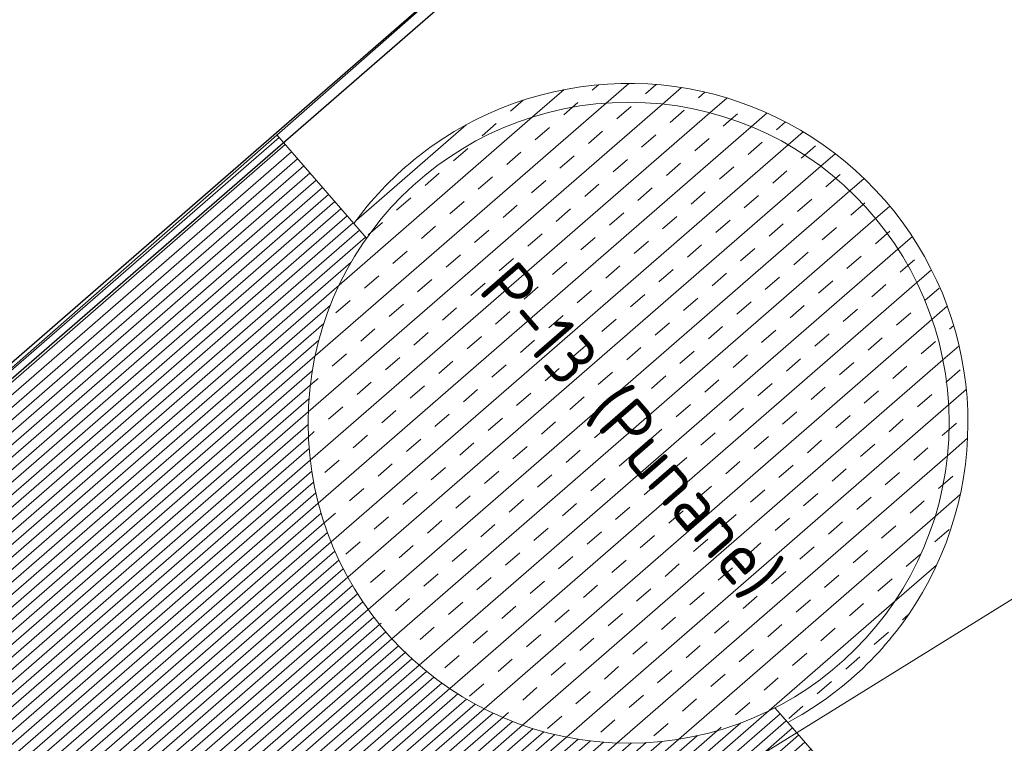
# Model space of a CAD drawing. Header units: millimetres. Extents: x 102382 to 164490, y 45733 to 103316.
# Tile 177 of 183: x 143725 to 146336, y 84974 to 86893. Entities that reach past the tile are written whole.
import ezdxf

# ---------------------------------------------------------------- set-up
doc = ezdxf.new("R2010")
doc.units = ezdxf.units.MM
for name, color, linetype, lineweight, true_color in [('_SA-LAGI_eriosade seadmed', 7, 'Continuous', 5, 0x9900cc), ('_SA-PORAND', 7, 'Continuous', 9, 0x5b5b5b), ('_SA-PORAND_hatch', 254, 'Continuous', 9, 0xbebebe), ('_SA-PORAND_tekst', 7, 'Continuous', 9, 0x5b5b5b)]:
    doc.layers.add(name, color=color, linetype=linetype, lineweight=lineweight, true_color=true_color)
doc.layers.add('_SA-PIIRE', color=7, linetype='Continuous', true_color=0x000000)
doc.styles.add('DIN Pro Medium-Medium', font='txt')
pattern_1 = [(41, (0, 0), (-65.6059, 75.47096), []), (41, (-32.8, 37.74), (-65.6059, 75.47096), [50, -50])]

msp = doc.modelspace()

# ---------------------------------------------------------------- hatches: boundary and pattern name
at = {"layer": '_SA-PORAND_hatch', "true_color": 0xcda095}
h = msp.add_hatch(dxfattribs=at)
h.set_pattern_fill('HatchDash', color=253, scale=400, angle=41, style=0, pattern_type=2)
h.set_pattern_definition(pattern_1)
h.paths.add_polyline_path([(145727.3, 85067.7), (145752.5, 85081.2), (145777.4, 85095.5), (145801.8, 85110.8), (145825.7, 85126.9), (145849.1, 85143.8), (145872, 85161.6), (145894.3, 85180.2), (145915.9, 85199.5), (145936.9, 85219.5), (145957.2, 85240.3), (145976.7, 85261.6), (145995.4, 85283.6), (146013.3, 85306.2), (146030.5, 85329.3), (146046.7, 85352.8), (146062.1, 85376.8), (146076.6, 85401.2), (146090.3, 85425.9), (146103, 85450.9), (146114.8, 85476.2), (146125.7, 85501.6), (146135.7, 85527.2), (146144.9, 85552.9), (146153.1, 85578.7), (146160.4, 85604.5), (146166.9, 85630.3), (146172.4, 85656), (146177.2, 85681.6), (146181.1, 85707), (146184.3, 85732.3), (146186.6, 85757.4), (146188.2, 85782.3), (146188.9, 85801.1), (146189.2, 85820.2), (146189.1, 85839.4), (146188.5, 85858.7), (146187.5, 85878.2), (146186, 85897.9), (146184, 85917.6), (146181.6, 85937.5), (146178.7, 85957.4), (146175.2, 85977.4), (146171.3, 85997.4), (146166.9, 86017.5), (146161.9, 86037.6), (146156.4, 86057.7), (146150.4, 86077.7), (146143.9, 86097.7), (146136.8, 86117.7), (146129.2, 86137.5), (146121.1, 86157.2), (146112.5, 86176.9), (146103.3, 86196.3), (146093.6, 86215.6), (146083.3, 86234.7), (146072.6, 86253.6), (146061.3, 86272.3), (146049.5, 86290.7), (146037.3, 86308.9), (146024.5, 86326.7), (146011.3, 86344.2), (145997.6, 86361.4), (145983.5, 86378.3), (145969, 86394.8), (145954, 86410.9), (145938.6, 86426.6), (145922.8, 86441.9), (145906.6, 86456.8), (145890.1, 86471.2), (145873.3, 86485.2), (145856.1, 86498.7), (145838.6, 86511.7), (145820.9, 86524.3), (145802.8, 86536.3), (145784.6, 86547.9), (145766.1, 86558.9), (145747.4, 86569.5), (145728.6, 86579.5), (145709.6, 86589), (145690.4, 86598), (145671.1, 86606.4), (145651.8, 86614.3), (145632.3, 86621.8), (145612.8, 86628.7), (145593.3, 86635), (145573.7, 86640.9), (145554.2, 86646.3), (145534.6, 86651.1), (145515.1, 86655.5), (145495.6, 86659.4), (145476.2, 86662.8), (145456.9, 86665.7), (145437.7, 86668.2), (145418.6, 86670.2), (145399.7, 86671.7), (145380.8, 86672.9), (145356.9, 86673.7), (145332.7, 86673.9), (145308.2, 86673.3), (145283.5, 86672.1), (145258.6, 86670.1), (145233.5, 86667.3), (145208.3, 86663.8), (145182.9, 86659.4), (145157.5, 86654.3), (145132.1, 86648.3), (145106.6, 86641.5), (145081.2, 86633.8), (145055.9, 86625.3), (145030.7, 86615.9), (145005.7, 86605.7), (144980.8, 86594.7), (144956.2, 86582.7), (144931.9, 86570), (144908, 86556.4), (144884.4, 86542), (144861.2, 86526.8), (144838.5, 86510.8), (144816.3, 86494), (144794.6, 86476.5), (144773.5, 86458.3), (144753, 86439.4), (144733.1, 86419.9), (144713.9, 86399.7), (144695.4, 86378.9), (144677.7, 86357.6), (144660.6, 86335.8), (144644.4, 86313.5), (144610.6, 86352.3), (144627.9, 86375.3), (144646, 86397.9), (144664.9, 86420), (144684.5, 86441.4), (144704.8, 86462.3), (144725.9, 86482.6), (144747.6, 86502.1), (144770, 86521), (144792.9, 86539.1), (144816.4, 86556.5), (144840.5, 86573.1), (144865, 86588.8), (144890, 86603.8), (144915.3, 86617.8), (144941.1, 86631), (144967.1, 86643.4), (144982.5, 86650.2), (144998.2, 86656.8), (145014, 86663.1), (145030.1, 86669.1), (145046.4, 86674.9), (145062.8, 86680.4), (145079.5, 86685.6), (145096.3, 86690.5), (145113.3, 86695.1), (145130.5, 86699.4), (145147.8, 86703.3), (145165.3, 86706.9), (145182.9, 86710.2), (145200.7, 86713.2), (145218.6, 86715.8), (145236.6, 86718), (145254.7, 86719.9), (145272.8, 86721.4), (145291.1, 86722.6), (145309.4, 86723.4), (145327.8, 86723.8), (145346.3, 86723.9), (145364.8, 86723.5), (145383.3, 86722.8), (145401.8, 86721.7), (145420.3, 86720.2), (145438.8, 86718.4), (145457.3, 86716.1), (145475.7, 86713.5), (145494.2, 86710.5), (145512.5, 86707.1), (145530.8, 86703.3), (145549, 86699.1), (145567.1, 86694.6), (145585.1, 86689.7), (145602.9, 86684.4), (145620.7, 86678.8), (145638.3, 86672.8), (145655.7, 86666.4), (145673, 86659.7), (145690.2, 86652.6), (145707.1, 86645.3), (145723.9, 86637.6), (145740.4, 86629.5), (145756.8, 86621.2), (145772.9, 86612.5), (145788.8, 86603.6), (145804.5, 86594.3), (145819.9, 86584.8), (145835.1, 86575), (145850, 86564.9), (145864.6, 86554.6), (145879, 86544), (145893.2, 86533.2), (145907, 86522.2), (145920.6, 86510.9), (145933.8, 86499.5), (145946.8, 86487.8), (145959.5, 86476), (145971.9, 86464), (145984, 86451.8), (145995.8, 86439.5), (146007.3, 86427), (146018.4, 86414.4), (146029.4, 86401.5), (146040.2, 86388.4), (146050.7, 86375), (146061.1, 86361.3), (146071.3, 86347.4), (146081.2, 86333.2), (146091, 86318.7), (146100.5, 86304), (146109.7, 86289), (146118.7, 86273.7), (146127.5, 86258.3), (146135.9, 86242.5), (146144.1, 86226.6), (146152, 86210.4), (146159.6, 86194), (146166.9, 86177.4), (146173.8, 86160.6), (146180.5, 86143.6), (146186.8, 86126.4), (146192.8, 86109.1), (146198.5, 86091.6), (146203.8, 86073.9), (146208.7, 86056.1), (146213.3, 86038.2), (146217.6, 86020.1), (146221.4, 86001.9), (146224.9, 85983.7), (146228, 85965.3), (146230.8, 85946.9), (146233.1, 85928.4), (146235.1, 85909.8), (146236.7, 85891.2), (146237.9, 85872.6), (146238.7, 85854), (146239.1, 85835.3), (146239.2, 85816.7), (146238.8, 85798.1), (146238.1, 85779.5), (146237, 85760.9), (146235.5, 85742.4), (146233.6, 85724), (146231.4, 85705.7), (146228.8, 85687.4), (146225.8, 85669.2), (146222.5, 85651.2), (146218.8, 85633.3), (146214.7, 85615.5), (146210.3, 85597.8), (146205.6, 85580.3), (146200.5, 85563), (146195.2, 85545.8), (146189.4, 85528.8), (146183.4, 85512), (146177.1, 85495.4), (146170.5, 85479), (146163.6, 85462.8), (146156.4, 85446.8), (146148.9, 85431), (146141.2, 85415.5), (146133.2, 85400.2), (146125, 85385.1), (146116.5, 85370.3), (146107.8, 85355.7), (146098.9, 85341.4), (146083.1, 85317.3), (146066.4, 85293.7), (146049, 85270.5), (146030.7, 85247.8), (146011.7, 85225.7), (145991.9, 85204.2), (145971.4, 85183.4), (145950.3, 85163.2), (145928.5, 85143.7), (145906.1, 85124.9), (145883.1, 85106.9), (145859.6, 85089.6), (145835.6, 85073.2), (145811.2, 85057.6), (145786.3, 85042.8), (145761.1, 85028.9)], flags=0)
h = msp.add_hatch(dxfattribs=at)
h.set_pattern_fill('HatchDash', color=253, scale=400, angle=41, style=0, pattern_type=2)
h.set_pattern_definition(pattern_1)
h.paths.add_polyline_path([(144490.2, 85865.5), (144492, 85893.2), (144494.8, 85921.1), (144498.5, 85949.3), (144503.2, 85977.6), (144509, 86006.2), (144515.8, 86034.8), (144519.6, 86049.1), (144523.7, 86063.4), (144528, 86077.8), (144532.6, 86092.1), (144537.5, 86106.4), (144542.7, 86120.7), (144548.2, 86134.9), (144553.9, 86149.1), (144559.9, 86163.3), (144566.2, 86177.4), (144572.8, 86191.4), (144579.6, 86205.4), (144586.7, 86219.3), (144594.2, 86233.1), (144601.8, 86246.7), (144609.8, 86260.3), (144618, 86273.8), (144626.6, 86287.2), (144635.3, 86300.4), (144644.4, 86313.5), (144660.6, 86335.8), (144677.7, 86357.6), (144695.4, 86378.9), (144713.9, 86399.7), (144733.1, 86419.9), (144753, 86439.4), (144773.5, 86458.3), (144794.6, 86476.5), (144816.3, 86494), (144838.5, 86510.8), (144861.2, 86526.8), (144884.4, 86542), (144908, 86556.4), (144931.9, 86570), (144956.2, 86582.7), (144980.8, 86594.7), (145005.7, 86605.7), (145030.7, 86615.9), (145055.9, 86625.3), (145081.2, 86633.8), (145106.6, 86641.5), (145132.1, 86648.3), (145157.5, 86654.3), (145182.9, 86659.4), (145208.3, 86663.8), (145233.5, 86667.3), (145258.6, 86670.1), (145283.5, 86672.1), (145308.2, 86673.3), (145332.7, 86673.9), (145356.9, 86673.7), (145380.8, 86672.9), (145399.7, 86671.7), (145418.6, 86670.2), (145437.7, 86668.2), (145456.9, 86665.7), (145476.2, 86662.8), (145495.6, 86659.4), (145515.1, 86655.5), (145534.6, 86651.1), (145554.2, 86646.3), (145573.7, 86640.9), (145593.3, 86635), (145612.8, 86628.7), (145632.3, 86621.8), (145651.8, 86614.3), (145671.1, 86606.4), (145690.4, 86598), (145709.6, 86589), (145728.6, 86579.5), (145747.4, 86569.5), (145766.1, 86558.9), (145784.6, 86547.9), (145802.8, 86536.3), (145820.9, 86524.3), (145838.6, 86511.7), (145856.1, 86498.7), (145873.3, 86485.2), (145890.1, 86471.2), (145906.6, 86456.8), (145922.8, 86441.9), (145938.6, 86426.6), (145954, 86410.9), (145969, 86394.8), (145983.5, 86378.3), (145997.6, 86361.4), (146011.3, 86344.2), (146024.5, 86326.7), (146037.3, 86308.9), (146049.5, 86290.7), (146061.3, 86272.3), (146072.6, 86253.6), (146083.3, 86234.7), (146093.6, 86215.6), (146103.3, 86196.3), (146112.5, 86176.9), (146121.1, 86157.2), (146129.2, 86137.5), (146136.8, 86117.7), (146143.9, 86097.7), (146150.4, 86077.7), (146156.4, 86057.7), (146161.9, 86037.6), (146166.9, 86017.5), (146171.3, 85997.4), (146175.2, 85977.4), (146178.7, 85957.4), (146181.6, 85937.5), (146184, 85917.6), (146186, 85897.9), (146187.5, 85878.2), (146188.5, 85858.7), (146189.1, 85839.4), (146189.2, 85820.2), (146188.9, 85801.1), (146188.2, 85782.3), (146186.6, 85757.4), (146184.3, 85732.3), (146181.1, 85707), (146177.2, 85681.6), (146172.4, 85656), (146166.9, 85630.3), (146160.4, 85604.5), (146153.1, 85578.7), (146144.9, 85552.9), (146135.7, 85527.2), (146125.7, 85501.6), (146114.8, 85476.2), (146103, 85450.9), (146090.3, 85425.9), (146076.6, 85401.2), (146062.1, 85376.8), (146046.7, 85352.8), (146030.5, 85329.3), (146013.3, 85306.2), (145995.4, 85283.6), (145976.7, 85261.6), (145957.2, 85240.3), (145936.9, 85219.5), (145915.9, 85199.5), (145894.3, 85180.2), (145872, 85161.6), (145849.1, 85143.8), (145825.7, 85126.9), (145801.8, 85110.8), (145777.4, 85095.5), (145752.5, 85081.2), (145727.3, 85067.7), (145700.9, 85054.7), (145674.2, 85042.7), (145647.3, 85031.7), (145620.2, 85021.7), (145592.9, 85012.7), (145565.6, 85004.6), (145538.2, 84997.5), (145510.8, 84991.4), (145483.5, 84986.2), (145456.3, 84982), (145429.3, 84978.7), (145402.4, 84976.3), (145375.8, 84974.7), (145349.4, 84974), (145323.3, 84974), (145297.6, 84974.9), (145278.8, 84976.1), (145259.8, 84977.6), (145240.7, 84979.6), (145221.5, 84982.1), (145202.2, 84985), (145182.8, 84988.4), (145163.3, 84992.3), (145143.8, 84996.7), (145124.3, 85001.5), (145104.7, 85006.9), (145085.1, 85012.8), (145065.6, 85019.1), (145046.1, 85026), (145026.6, 85033.5), (145007.3, 85041.4), (144988, 85049.8), (144968.9, 85058.8), (144949.8, 85068.3), (144931, 85078.3), (144912.3, 85088.9), (144893.8, 85099.9), (144875.6, 85111.5), (144857.6, 85123.5), (144839.8, 85136.1), (144822.3, 85149.1), (144805.2, 85162.6), (144788.3, 85176.6), (144771.8, 85191), (144755.6, 85205.9), (144739.8, 85221.2), (144724.4, 85236.9), (144709.5, 85253), (144694.9, 85269.5), (144680.8, 85286.4), (144667.1, 85303.6), (144653.9, 85321.1), (144641.1, 85338.9), (144628.9, 85357.1), (144617.1, 85375.5), (144605.8, 85394.2), (144595.1, 85413.1), (144584.9, 85432.2), (144575.1, 85451.5), (144566, 85470.9), (144557.3, 85490.5), (144549.2, 85510.3), (144541.6, 85530.1), (144534.5, 85550.1), (144528, 85570.1), (144522, 85590.1), (144516.5, 85610.2), (144511.5, 85630.3), (144507.1, 85650.4), (144503.2, 85670.4), (144499.8, 85690.4), (144496.8, 85710.3), (144494.4, 85730.2), (144492.4, 85749.9), (144490.9, 85769.6), (144489.9, 85789.1), (144489.3, 85808.4), (144489.2, 85827.6), (144489.5, 85846.7)], flags=0)
at = {"layer": '_SA-PORAND_hatch', "true_color": 0xffbf00}
h = msp.add_hatch(dxfattribs=at)
h.set_pattern_fill('Hatch1', color=40, scale=200, angle=41, style=0, pattern_type=2)
h.set_pattern_definition([(41, (0, 0), (-16.4014757, 18.8677395), [])])
h.paths.add_polyline_path([(148316.7, 83765.6), (143773.4, 79816.1), (142723.7, 81023.7), (140711.5, 83338.4), (144406.3, 86587.4), (144610.6, 86352.3), (144644.4, 86313.5), (144635.3, 86300.4), (144626.6, 86287.2), (144618, 86273.8), (144609.8, 86260.3), (144601.8, 86246.7), (144594.2, 86233.1), (144586.7, 86219.3), (144579.6, 86205.4), (144572.8, 86191.4), (144566.2, 86177.4), (144559.9, 86163.3), (144553.9, 86149.1), (144548.2, 86134.9), (144542.7, 86120.7), (144537.5, 86106.4), (144532.6, 86092.1), (144528, 86077.8), (144523.7, 86063.4), (144519.6, 86049.1), (144515.8, 86034.8), (144509, 86006.2), (144503.2, 85977.6), (144498.5, 85949.3), (144494.8, 85921.1), (144492, 85893.2), (144490.2, 85865.5), (144489.5, 85846.7), (144489.2, 85827.6), (144489.3, 85808.4), (144489.9, 85789.1), (144490.9, 85769.6), (144492.4, 85749.9), (144494.4, 85730.2), (144496.8, 85710.3), (144499.8, 85690.4), (144503.2, 85670.4), (144507.1, 85650.4), (144511.5, 85630.3), (144516.5, 85610.2), (144522, 85590.1), (144528, 85570.1), (144534.5, 85550.1), (144541.6, 85530.1), (144549.2, 85510.3), (144557.3, 85490.5), (144566, 85470.9), (144575.1, 85451.5), (144584.9, 85432.2), (144595.1, 85413.1), (144605.8, 85394.2), (144617.1, 85375.5), (144628.9, 85357.1), (144641.1, 85338.9), (144653.9, 85321.1), (144667.1, 85303.6), (144680.8, 85286.4), (144694.9, 85269.5), (144709.5, 85253), (144724.4, 85236.9), (144739.8, 85221.2), (144755.6, 85205.9), (144771.8, 85191), (144788.3, 85176.6), (144805.2, 85162.6), (144822.3, 85149.1), (144839.8, 85136.1), (144857.6, 85123.5), (144875.6, 85111.5), (144893.8, 85099.9), (144912.3, 85088.9), (144931, 85078.3), (144949.8, 85068.3), (144968.9, 85058.8), (144988, 85049.8), (145007.3, 85041.4), (145026.6, 85033.5), (145046.1, 85026), (145065.6, 85019.1), (145085.1, 85012.8), (145104.7, 85006.9), (145124.3, 85001.5), (145143.8, 84996.7), (145163.3, 84992.3), (145182.8, 84988.4), (145202.2, 84985), (145221.5, 84982.1), (145240.7, 84979.6), (145259.8, 84977.6), (145278.8, 84976.1), (145297.6, 84974.9), (145323.3, 84974), (145349.4, 84974), (145375.8, 84974.7), (145402.4, 84976.3), (145429.3, 84978.7), (145456.3, 84982), (145483.5, 84986.2), (145510.8, 84991.4), (145538.2, 84997.5), (145565.6, 85004.6), (145592.9, 85012.7), (145620.2, 85021.7), (145647.3, 85031.7), (145674.2, 85042.7), (145700.9, 85054.7), (145727.3, 85067.7), (145761.1, 85028.9), (146436.8, 84251.5), (146784, 84553.3), (147267, 84973.1)], flags=0)
h.paths.add_polyline_path([(143487.9, 82187), (143514.3, 82198.7), (143540.4, 82211.3), (143566.1, 82224.7), (143591.5, 82239), (143616.5, 82254.1), (143641, 82270.1), (143664.9, 82286.9), (143688.4, 82304.4), (143711.2, 82322.7), (143733.5, 82341.7), (143755, 82361.5), (143775.9, 82381.8), (143796.1, 82402.8), (143815.6, 82424.4), (143834.2, 82446.6), (143852.1, 82469.2), (143862.8, 82483.5), (143873.3, 82498.1), (143883.6, 82513), (143893.6, 82528.1), (143903.3, 82543.6), (143912.9, 82559.4), (143922.1, 82575.5), (143931, 82591.9), (143939.7, 82608.5), (143948.1, 82625.4), (143956.1, 82642.5), (143963.8, 82659.9), (143971.2, 82677.6), (143978.2, 82695.5), (143984.9, 82713.6), (143991.2, 82731.9), (143997.2, 82750.4), (144002.7, 82769.1), (144007.9, 82788), (144012.6, 82807.1), (144017, 82826.3), (144021, 82845.7), (144024.5, 82865.2), (144027.6, 82884.8), (144030.3, 82904.5), (144032.5, 82924.3), (144034.3, 82944.2), (144035.7, 82964.1), (144036.6, 82984.1), (144037.1, 83004.1), (144037.2, 83024.1), (144036.8, 83044.1), (144035.9, 83064.1), (144034.6, 83084.1), (144032.9, 83104.1), (144030.7, 83123.9), (144028.1, 83143.8), (144025, 83163.5), (144021.5, 83183.1), (144017.6, 83202.6), (144013.3, 83222), (144008.5, 83241.2), (144003.4, 83260.3), (143997.8, 83279.2), (143991.9, 83297.9), (143985.5, 83316.4), (143978.8, 83334.8), (143971.7, 83352.9), (143964.3, 83370.8), (143956.5, 83388.4), (143948.3, 83405.8), (143939.9, 83423), (143931.1, 83439.9), (143922, 83456.5), (143912.6, 83472.8), (143902.9, 83488.9), (143892.9, 83504.6), (143882.7, 83520.1), (143872.2, 83535.3), (143861.5, 83550.1), (143850.6, 83564.7), (143839.4, 83578.9), (143828, 83592.8), (143816.4, 83606.4), (143804.6, 83619.7), (143792.4, 83632.9), (143779.9, 83645.9), (143767, 83658.8), (143753.8, 83671.5), (143740.3, 83684), (143726.4, 83696.3), (143712.2, 83708.3), (143697.6, 83720.1), (143682.7, 83731.7), (143667.5, 83743), (143652, 83754.1), (143636.2, 83764.9), (143620.1, 83775.4), (143603.7, 83785.5), (143587.1, 83795.4), (143570.1, 83804.9), (143552.9, 83814.2), (143535.4, 83823), (143517.7, 83831.5), (143499.8, 83839.6), (143481.6, 83847.4), (143463.2, 83854.8), (143444.6, 83861.8), (143425.8, 83868.4), (143406.9, 83874.5), (143387.8, 83880.3), (143368.5, 83885.7), (143349.2, 83890.6), (143329.7, 83895.1), (143310.1, 83899.1), (143290.4, 83902.8), (143270.6, 83906), (143250.7, 83908.7), (143230.9, 83911), (143210.9, 83912.9), (143191, 83914.3), (143171.1, 83915.3), (143151.2, 83915.8), (143131.3, 83915.9), (143111.4, 83915.5), (143091.6, 83914.7), (143071.9, 83913.5), (143052.3, 83911.9), (143032.7, 83909.8), (143013.3, 83907.3), (142994, 83904.4), (142974.8, 83901.1), (142955.8, 83897.4), (142936.9, 83893.3), (142918.3, 83888.9), (142899.7, 83884), (142881.4, 83878.8), (142863.3, 83873.2), (142845.4, 83867.3), (142827.8, 83861), (142810.3, 83854.4), (142793.1, 83847.5), (142776.2, 83840.3), (142759.5, 83832.8), (142743, 83825), (142726.8, 83816.9), (142710.9, 83808.6), (142695.3, 83800), (142670.4, 83785.4), (142645.9, 83770), (142621.8, 83753.7), (142598.2, 83736.7), (142575.1, 83718.8), (142552.6, 83700.2), (142530.7, 83680.8), (142509.4, 83660.7), (142488.7, 83640), (142468.8, 83618.5), (142449.5, 83596.5), (142431.1, 83573.9), (142413.4, 83550.8), (142396.5, 83527.1), (142380.4, 83503), (142365.2, 83478.5), (142399.8, 83438.7), (142390.4, 83421.9), (142381.4, 83404.9), (142372.9, 83387.8), (142364.8, 83370.7), (142357.1, 83353.4), (142349.8, 83336.2), (142343, 83318.8), (142336.6, 83301.5), (142330.6, 83284.1), (142325.1, 83266.7), (142319.9, 83249.4), (142315.1, 83232), (142310.8, 83214.7), (142306.8, 83197.5), (142303.3, 83180.3), (142300.1, 83163.2), (142297, 83144.6), (142294.3, 83125.7), (142292.1, 83106.6), (142290.2, 83087.4), (142288.8, 83067.9), (142287.8, 83048.2), (142287.3, 83028.4), (142287.2, 83008.4), (142287.7, 82988.3), (142288.6, 82968), (142290, 82947.6), (142291.9, 82927.2), (142294.3, 82906.6), (142297.2, 82886), (142300.6, 82865.4), (142304.6, 82844.7), (142309.1, 82824), (142314.2, 82803.4), (142319.8, 82782.8), (142325.9, 82762.2), (142332.6, 82741.8), (142339.8, 82721.4), (142347.6, 82701.2), (142355.9, 82681.1), (142364.8, 82661.2), (142374.1, 82641.4), (142384, 82621.9), (142394.5, 82602.6), (142405.4, 82583.5), (142416.8, 82564.8), (142428.7, 82546.3), (142441.1, 82528.1), (142454, 82510.2), (142467.3, 82492.7), (142481, 82475.6), (142495.2, 82458.8), (142509.8, 82442.4), (142524.8, 82426.5), (142540.1, 82410.9), (142555.8, 82395.8), (142571.9, 82381.1), (142588.3, 82366.9), (142604.9, 82353.2), (142621.9, 82339.9), (142639.1, 82327.1), (142656.6, 82314.8), (142674.2, 82303), (142692.1, 82291.7), (142710.2, 82281), (142728.4, 82270.7), (142746.8, 82260.9), (142765.3, 82251.6), (142783.8, 82242.8), (142802.5, 82234.6), (142821.3, 82226.8), (142840, 82219.5), (142858.9, 82212.8), (142877.7, 82206.5), (142896.5, 82200.7), (142915.3, 82195.4), (142934, 82190.5), (142952.7, 82186.2), (142971.4, 82182.2), (142989.9, 82178.8), (143016.8, 82174.5), (143044.2, 82171), (143072, 82168.4), (143100.3, 82166.7), (143128.9, 82165.9), (143157.8, 82166.1), (143187, 82167.4), (143216.4, 82169.6), (143231.2, 82171.1), (143246, 82172.9), (143260.8, 82174.9), (143275.7, 82177.3), (143290.6, 82179.9), (143305.5, 82182.7), (143320.4, 82185.9), (143335.3, 82189.3), (143350.2, 82193), (143365, 82197), (143379.8, 82201.3), (143394.6, 82205.8), (143409.4, 82210.7), (143424.1, 82215.8), (143438.7, 82221.2), (143453.3, 82226.9)], flags=0)

# ---------------------------------------------------------------- linework, layer by layer
at = {"layer": '_SA-LAGI_eriosade seadmed'}
msp.add_line((147053.7, 85788.1), (135443.2, 78592.1), dxfattribs=at)
at = {"layer": '_SA-PIIRE'}
msp.add_lwpolyline([(145459.6, 87509.6), (140689.8, 83363.2), (140710.2, 83339.8), (145480, 87486.2)], close=True, dxfattribs=at)
at = {"layer": '_SA-PORAND'}
for p, q in [((146358.7, 88304.4), (140711.5, 83338.4)), ((144610.6, 86352.3), (144644.4, 86313.5)), ((145727.3, 85067.7), (145761.1, 85028.9))]:
    msp.add_line(p, q, dxfattribs=at)
for points in [[(144967.1, 86643.4, 0.129999), (144610.6, 86352.3), (144406.3, 86587.4)], [(146784, 84553.3), (146436.8, 84251.5), (145761.1, 85028.9, 0.129999), (146098.9, 85341.4)]]:
    msp.add_lwpolyline(points, format="xyb", dxfattribs=at)
at = {"layer": '_SA-PORAND', "extrusion": (0, 0, -1)}
msp.add_circle((-145339.2, 85823.9), 850, dxfattribs=at)
msp.add_arc((-145339.2, 85823.9), 900, 65.5791, 212.4209, dxfattribs=at)

# ---------------------------------------------------------------- texts
at = {"layer": '_SA-PORAND_tekst', "insert": (145038.8, 86262.4), "char_height": 135, "width": 2651.311, "attachment_point": 1, "rotation": 311, "style": 'DIN Pro Medium-Medium'}
msp.add_mtext('P-13 (Punane)', dxfattribs=at)

doc.saveas('drawing.dxf')
